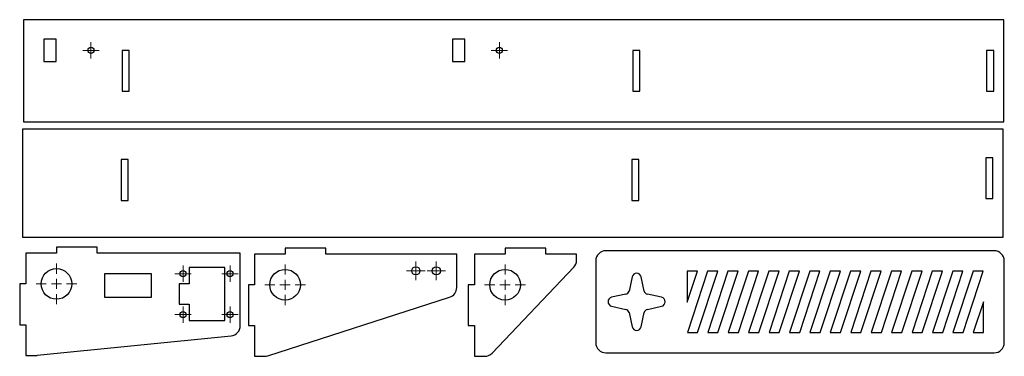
# Model space of a CAD drawing. Header units: millimetres. Extents: x -606 to -124, y 551 to 716.
import ezdxf

# ---------------------------------------------------------------- set-up
doc = ezdxf.new("R2010")
doc.units = ezdxf.units.MM

# ---------------------------------------------------------------- blocks, each defined once
blk = doc.blocks.new('SW_CENTERMARKSYMBOL_0')
at = {"color": 0, "linetype": 'Continuous', "lineweight": 18}
for p, q in [((-2.5, 0), (-4, 0)), ((0, 0), (-2.5, 0)), ((0, 2.5), (0, 4)), ((0, 0), (0, 2.5)), ((0, 0), (0, -2.5)), ((0, 0), (2.5, 0)), ((2.5, 0), (4, 0)), ((0, -2.5), (0, -4))]:
    blk.add_line(p, q, dxfattribs=at)
blk = doc.blocks.new('SW_CENTERMARKSYMBOL_1')
at = {"color": 0, "linetype": 'Continuous', "lineweight": 18}
for p, q in [((-2.5, 0), (-4, 0)), ((0, 0), (-2.5, 0)), ((0, 2.5), (0, 4)), ((0, 0), (0, 2.5)), ((0, 0), (0, -2.5)), ((0, 0), (2.5, 0)), ((2.5, 0), (4, 0)), ((0, -2.5), (0, -4))]:
    blk.add_line(p, q, dxfattribs=at)
blk = doc.blocks.new('SW_CENTERMARKSYMBOL_2')
at = {"color": 0, "linetype": 'Continuous', "lineweight": 18}
for p, q in [((-2.5, 0), (-4, 0)), ((0, 0), (-2.5, 0)), ((0, 2.5), (0, 4)), ((0, 0), (0, 2.5)), ((0, 0), (2.5, 0)), ((0, 0), (0, -2.5)), ((2.5, 0), (4, 0)), ((0, -2.5), (0, -4))]:
    blk.add_line(p, q, dxfattribs=at)
blk = doc.blocks.new('SW_CENTERMARKSYMBOL_3')
at = {"color": 0, "linetype": 'Continuous', "lineweight": 18}
for p, q in [((-2.5, 0), (-4, 0)), ((0, 0), (-2.5, 0)), ((0, 2.5), (0, 4)), ((0, 0), (0, 2.5)), ((0, 0), (2.5, 0)), ((0, 0), (0, -2.5)), ((2.5, 0), (4, 0)), ((0, -2.5), (0, -4))]:
    blk.add_line(p, q, dxfattribs=at)
blk = doc.blocks.new('SW_CENTERMARKSYMBOL_4')
at = {"color": 0, "linetype": 'Continuous', "lineweight": 18}
for p, q in [((-2.5, 0), (-4, 0)), ((0, 0), (-2.5, 0)), ((0, 2.5), (0, 4)), ((0, 0), (0, 2.5)), ((0, 0), (2.5, 0)), ((0, 0), (0, -2.5)), ((2.5, 0), (4, 0)), ((0, -2.5), (0, -4))]:
    blk.add_line(p, q, dxfattribs=at)
blk = doc.blocks.new('SW_CENTERMARKSYMBOL_5')
at = {"color": 0, "linetype": 'Continuous', "lineweight": 18}
for p, q in [((-2.5, 0), (-4, 0)), ((0, 0), (-2.5, 0)), ((0, 2.5), (0, 4)), ((0, 0), (0, 2.5)), ((0, 0), (2.5, 0)), ((0, 0), (0, -2.5)), ((2.5, 0), (4, 0)), ((0, -2.5), (0, -4))]:
    blk.add_line(p, q, dxfattribs=at)
blk = doc.blocks.new('SW_CENTERMARKSYMBOL_6')
at = {"color": 0, "linetype": 'Continuous', "lineweight": 18}
for p, q in [((0, 5), (0, 10)), ((-5, 0), (-10, 0)), ((0, 0), (-2.5, 0)), ((0, 0), (0, 2.5)), ((0, 0), (2.5, 0)), ((0, 0), (0, -2.5)), ((5, 0), (10, 0)), ((0, -5), (0, -10))]:
    blk.add_line(p, q, dxfattribs=at)
blk = doc.blocks.new('SW_CENTERMARKSYMBOL_7')
at = {"color": 0, "linetype": 'Continuous', "lineweight": 18}
for p, q in [((-2.5, 0), (-4.5, 0)), ((0, 0), (-2.5, 0)), ((0, 2.5), (0, 4.5)), ((0, 0), (0, 2.5)), ((0, 0), (2.5, 0)), ((0, 0), (0, -2.5)), ((2.5, 0), (4.5, 0)), ((0, -2.5), (0, -4.5))]:
    blk.add_line(p, q, dxfattribs=at)
blk = doc.blocks.new('SW_CENTERMARKSYMBOL_8')
at = {"color": 0, "linetype": 'Continuous', "lineweight": 18}
for p, q in [((-2.5, 0), (-4.5, 0)), ((0, 0), (-2.5, 0)), ((0, 2.5), (0, 4.5)), ((0, 0), (0, 2.5)), ((0, 0), (2.5, 0)), ((0, 0), (0, -2.5)), ((2.5, 0), (4.5, 0)), ((0, -2.5), (0, -4.5))]:
    blk.add_line(p, q, dxfattribs=at)
blk = doc.blocks.new('SW_CENTERMARKSYMBOL_9')
at = {"color": 0, "linetype": 'Continuous', "lineweight": 18}
for p, q in [((0, 5), (0, 10)), ((-5, 0), (-10, 0)), ((0, 0), (-2.5, 0)), ((0, 0), (0, 2.5)), ((0, 0), (2.5, 0)), ((0, 0), (0, -2.5)), ((5, 0), (10, 0)), ((0, -5), (0, -10))]:
    blk.add_line(p, q, dxfattribs=at)
blk = doc.blocks.new('SW_CENTERMARKSYMBOL_10')
at = {"color": 0, "linetype": 'Continuous', "lineweight": 18}
for p, q in [((0, 5), (0, 10)), ((-5, 0), (-10, 0)), ((0, 0), (-2.5, 0)), ((0, 0), (0, 2.5)), ((0, 0), (2.5, 0)), ((0, 0), (0, -2.5)), ((5, 0), (10, 0)), ((0, -5), (0, -10))]:
    blk.add_line(p, q, dxfattribs=at)

msp = doc.modelspace()

# ---------------------------------------------------------------- linework, layer by layer
at = {"color": 7, "linetype": 'Continuous', "lineweight": 25}
for p, q in [((-123.77, 715.76), (-603.77, 715.76)), ((-603.77, 715.76), (-603.77, 665.76)), ((-123.77, 665.76), (-123.77, 715.76)), ((-587.77, 706.26), (-593.77, 706.26)), ((-593.77, 706.26), (-593.77, 695.26)), ((-587.77, 695.26), (-587.77, 706.26)), ((-387.77, 706.26), (-393.77, 706.26)), ((-393.77, 706.26), (-393.77, 695.26)), ((-387.77, 695.26), (-387.77, 706.26)), ((-552.02, 700.76), (-555.52, 700.76)), ((-555.52, 700.76), (-555.52, 680.76)), ((-552.02, 680.76), (-552.02, 700.76)), ((-302.02, 700.76), (-305.52, 700.76)), ((-305.52, 700.76), (-305.52, 680.76)), ((-302.02, 680.76), (-302.02, 700.76)), ((-128.77, 700.76), (-132.27, 700.76)), ((-132.27, 700.76), (-132.27, 680.76)), ((-128.77, 680.76), (-128.77, 700.76)), ((-593.77, 695.26), (-587.77, 695.26)), ((-393.77, 695.26), (-387.77, 695.26)), ((-555.52, 680.76), (-552.02, 680.76)), ((-305.52, 680.76), (-302.02, 680.76)), ((-132.27, 680.76), (-128.77, 680.76)), ((-603.77, 665.76), (-123.77, 665.76)), ((-124.21, 662.26), (-604.21, 662.26)), ((-604.21, 662.26), (-604.21, 609.26)), ((-124.21, 609.26), (-124.21, 662.26)), ((-552.46, 647.26), (-555.96, 647.26)), ((-555.96, 647.26), (-555.96, 627.26)), ((-552.46, 627.26), (-552.46, 647.26)), ((-302.46, 647.26), (-305.96, 647.26)), ((-305.96, 647.26), (-305.96, 627.26)), ((-302.46, 627.26), (-302.46, 647.26)), ((-129.21, 648.23), (-132.71, 648.23)), ((-132.71, 648.23), (-132.71, 628.23)), ((-129.21, 628.23), (-129.21, 648.23)), ((-555.96, 627.26), (-552.46, 627.26)), ((-305.96, 627.26), (-302.46, 627.26)), ((-132.71, 628.23), (-129.21, 628.23)), ((-604.21, 609.26), (-124.21, 609.26)), ((-587.63, 604.46), (-587.63, 601.46)), ((-567.63, 604.46), (-587.63, 604.46)), ((-567.63, 601.46), (-567.63, 604.46)), ((-475.69, 604.02), (-475.69, 601.02)), ((-455.69, 604.02), (-475.69, 604.02)), ((-455.69, 601.02), (-455.69, 604.02)), ((-368.01, 604.02), (-368.01, 601.02)), ((-348.01, 604.02), (-368.01, 604.02)), ((-348.01, 601.02), (-348.01, 604.02)), ((-128.59, 602.7), (-318.59, 602.7)), ((-587.63, 601.46), (-602.63, 601.46)), ((-602.63, 601.46), (-602.63, 586.46)), ((-497.63, 601.46), (-567.63, 601.46)), ((-497.63, 565.99), (-497.63, 601.46)), ((-475.69, 601.02), (-490.69, 601.02)), ((-490.69, 601.02), (-490.69, 586.02)), ((-391.69, 601.02), (-455.69, 601.02)), ((-391.69, 584.66), (-391.69, 601.02)), ((-368.01, 601.02), (-383.01, 601.02)), ((-383.01, 601.02), (-383.01, 586.02)), ((-333.01, 601.02), (-348.01, 601.02)), ((-333.01, 598.02), (-333.01, 601.02)), ((-522.63, 594.46), (-522.63, 586.46)), ((-505.13, 594.46), (-522.63, 594.46)), ((-505.13, 568.46), (-505.13, 594.46)), ((-374.39, 552.57), (-334.39, 594.57)), ((-323.59, 597.7), (-323.59, 557.7)), ((-123.59, 557.7), (-123.59, 597.7)), ((-564.13, 591.46), (-564.13, 579.96)), ((-541.13, 591.46), (-564.13, 591.46)), ((-541.13, 579.96), (-541.13, 591.46)), ((-305.78, 589.93), (-307.31, 582.95)), ((-299.86, 582.95), (-301.39, 589.93)), ((-273.86, 592.7), (-278.86, 592.7)), ((-278.86, 592.7), (-278.86, 577.56)), ((-278.86, 577.56), (-273.86, 592.7)), ((-268.86, 592.7), (-278.76, 562.7)), ((-273.76, 562.7), (-263.86, 592.7)), ((-263.86, 592.7), (-268.86, 592.7)), ((-258.86, 592.7), (-268.76, 562.7)), ((-263.76, 562.7), (-253.86, 592.7)), ((-253.86, 592.7), (-258.86, 592.7)), ((-248.86, 592.7), (-258.76, 562.7)), ((-253.76, 562.7), (-243.86, 592.7)), ((-243.86, 592.7), (-248.86, 592.7)), ((-238.86, 592.7), (-248.76, 562.7)), ((-243.76, 562.7), (-233.86, 592.7)), ((-233.86, 592.7), (-238.86, 592.7)), ((-228.86, 592.7), (-238.76, 562.7)), ((-233.76, 562.7), (-223.86, 592.7)), ((-223.86, 592.7), (-228.86, 592.7)), ((-218.86, 592.7), (-228.76, 562.7)), ((-223.76, 562.7), (-213.86, 592.7)), ((-213.86, 592.7), (-218.86, 592.7)), ((-208.86, 592.7), (-218.76, 562.7)), ((-213.76, 562.7), (-203.86, 592.7)), ((-203.86, 592.7), (-208.86, 592.7)), ((-198.86, 592.7), (-208.76, 562.7)), ((-203.76, 562.7), (-193.86, 592.7)), ((-193.86, 592.7), (-198.86, 592.7)), ((-188.86, 592.7), (-198.76, 562.7)), ((-193.76, 562.7), (-183.86, 592.7)), ((-183.86, 592.7), (-188.86, 592.7)), ((-178.86, 592.7), (-188.76, 562.7)), ((-183.76, 562.7), (-173.86, 592.7)), ((-173.86, 592.7), (-178.86, 592.7)), ((-168.86, 592.7), (-178.76, 562.7)), ((-173.76, 562.7), (-163.86, 592.7)), ((-163.86, 592.7), (-168.86, 592.7)), ((-158.86, 592.7), (-168.76, 562.7)), ((-163.76, 562.7), (-153.86, 592.7)), ((-153.86, 592.7), (-158.86, 592.7)), ((-148.86, 592.7), (-158.76, 562.7)), ((-153.76, 562.7), (-143.86, 592.7)), ((-143.86, 592.7), (-148.86, 592.7)), ((-138.86, 592.7), (-148.76, 562.7)), ((-143.76, 562.7), (-133.86, 592.7)), ((-133.86, 592.7), (-138.86, 592.7)), ((-605.63, 586.46), (-605.63, 566.46)), ((-602.63, 586.46), (-605.63, 586.46)), ((-522.63, 586.46), (-527.63, 586.46)), ((-527.63, 586.46), (-527.63, 576.46)), ((-493.69, 586.02), (-493.69, 566.02)), ((-490.69, 586.02), (-493.69, 586.02)), ((-386.01, 586.02), (-386.01, 566.02)), ((-383.01, 586.02), (-386.01, 586.02)), ((-564.13, 579.96), (-541.13, 579.96)), ((-484.16, 551.26), (-395.16, 579.9)), ((-308.84, 581.43), (-315.82, 579.9)), ((-291.35, 579.9), (-298.33, 581.43)), ((-527.63, 576.46), (-522.63, 576.46)), ((-522.63, 576.46), (-522.63, 568.46)), ((-315.82, 575.5), (-308.84, 573.98)), ((-298.33, 573.98), (-291.35, 575.5)), ((-133.76, 577.7), (-138.76, 562.7)), ((-133.76, 562.7), (-133.76, 577.7)), ((-307.31, 572.45), (-305.78, 565.47)), ((-301.39, 565.47), (-299.86, 572.45)), ((-605.63, 566.46), (-602.63, 566.46)), ((-602.63, 566.46), (-602.63, 551.46)), ((-522.63, 568.46), (-505.13, 568.46)), ((-493.69, 566.02), (-490.69, 566.02)), ((-490.69, 566.02), (-490.69, 551.02)), ((-386.01, 566.02), (-383.01, 566.02)), ((-383.01, 566.02), (-383.01, 551.02)), ((-597.13, 551.49), (-502.13, 561.01)), ((-278.76, 562.7), (-273.76, 562.7)), ((-268.76, 562.7), (-263.76, 562.7)), ((-258.76, 562.7), (-253.76, 562.7)), ((-248.76, 562.7), (-243.76, 562.7)), ((-238.76, 562.7), (-233.76, 562.7)), ((-228.76, 562.7), (-223.76, 562.7)), ((-218.76, 562.7), (-213.76, 562.7)), ((-208.76, 562.7), (-203.76, 562.7)), ((-198.76, 562.7), (-193.76, 562.7)), ((-188.76, 562.7), (-183.76, 562.7)), ((-178.76, 562.7), (-173.76, 562.7)), ((-168.76, 562.7), (-163.76, 562.7)), ((-158.76, 562.7), (-153.76, 562.7)), ((-148.76, 562.7), (-143.76, 562.7)), ((-138.76, 562.7), (-133.76, 562.7)), ((-602.63, 551.46), (-597.63, 551.46)), ((-490.69, 551.02), (-485.69, 551.02)), ((-383.01, 551.02), (-378.01, 551.02)), ((-318.59, 552.7), (-128.59, 552.7))]:
    msp.add_line(p, q, dxfattribs=at)
for centre, radius in [((-570.77, 700.76), 1.5), ((-370.77, 700.76), 1.5), ((-587.63, 586.46), 7.5), ((-525.63, 591.46), 1.5), ((-502.63, 591.46), 1.5), ((-475.69, 586.02), 7.5), ((-411.69, 592.84), 2), ((-401.69, 592.84), 2), ((-368.01, 586.02), 7.5), ((-525.63, 571.46), 1.5), ((-502.63, 571.46), 1.5)]:
    msp.add_circle(centre, radius, dxfattribs=at)
for centre, radius, start, end in [((-318.59, 597.7), 5, 90, 180), ((-128.59, 597.7), 5, 0, 90), ((-338.01, 598.02), 5, 316.3972, 0), ((-303.59, 589.45), 2.25, 12.3489, 167.6511), ((-396.69, 584.66), 5, 287.84, 0), ((-315.34, 577.7), 2.25, 102.3489, 257.6511), ((-309.27, 583.38), 2, 282.3489, 347.6511), ((-297.91, 583.38), 2, 192.3489, 257.6511), ((-291.84, 577.7), 2.25, 282.3489, 77.6511), ((-309.27, 572.02), 2, 12.3489, 77.6511), ((-297.91, 572.02), 2, 102.3489, 167.6511), ((-502.63, 565.99), 5, 275.7248, 0), ((-303.59, 565.95), 2.25, 192.3489, 347.6511), ((-318.59, 557.7), 5, 180, 270), ((-128.59, 557.7), 5, 270, 0), ((-597.63, 556.46), 5, 270, 275.7248), ((-485.69, 556.02), 5, 270, 287.84), ((-378.01, 556.02), 5, 270, 316.3972)]:
    msp.add_arc(centre, radius, start, end, dxfattribs=at)

# ---------------------------------------------------------------- block references
at = {"color": 7, "linetype": 'Continuous', "lineweight": 0}
for name, p in [('SW_CENTERMARKSYMBOL_0', (-570.77, 700.76)), ('SW_CENTERMARKSYMBOL_1', (-370.77, 700.76)), ('SW_CENTERMARKSYMBOL_6', (-587.63, 586.46)), ('SW_CENTERMARKSYMBOL_4', (-525.63, 591.46)), ('SW_CENTERMARKSYMBOL_2', (-502.63, 591.46)), ('SW_CENTERMARKSYMBOL_9', (-475.69, 586.02)), ('SW_CENTERMARKSYMBOL_8', (-411.69, 592.84)), ('SW_CENTERMARKSYMBOL_7', (-401.69, 592.84)), ('SW_CENTERMARKSYMBOL_10', (-368.01, 586.02)), ('SW_CENTERMARKSYMBOL_5', (-525.63, 571.46)), ('SW_CENTERMARKSYMBOL_3', (-502.63, 571.46))]:
    msp.add_blockref(name, p, dxfattribs=at)

doc.saveas('drawing.dxf')
